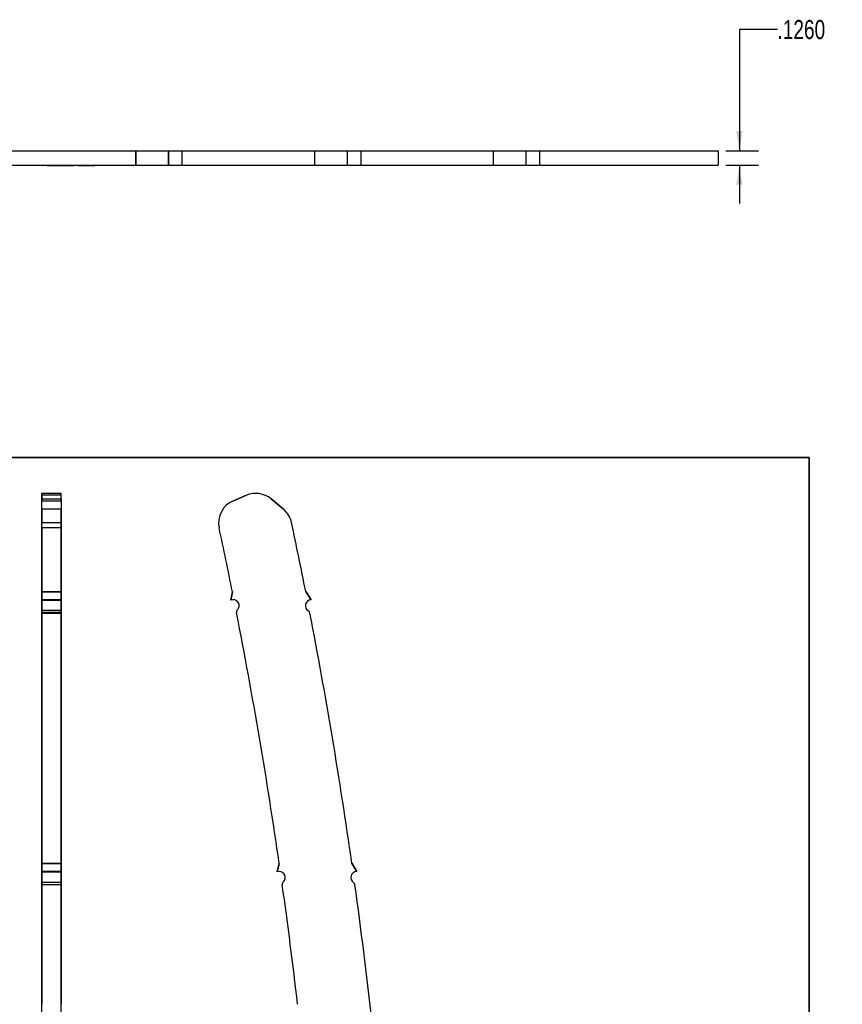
# Model space of a CAD drawing. Header units: inches. Extents: x 0.1 to 87.3, y 0.1 to 33.9.
# Tile 77 of 164: x 27.2 to 32.6, y 10.1 to 16.6. Entities that reach past the tile are written whole.
import ezdxf

# ---------------------------------------------------------------- set-up
doc = ezdxf.new("R2010")
doc.units = ezdxf.units.IN
doc.header["$MEASUREMENT"] = 0
doc.linetypes.add('HIDDEN', pattern=[0.075, 0.05, -0.025])
doc.layers.add('BOARDER_2', color=5, linetype='Continuous', lineweight=35)
doc.layers.add('DIMENSIONS', color=171, linetype='Continuous')
doc.styles.add('SLDTEXTSTYLE0', font='TXT', dxfattribs={"width": 0.75})
doc.dimstyles.new('SLDDIMSTYLE1', dxfattribs={"dimtxt": 0.125, "dimasz": 0.13, "dimexe": 0, "dimexo": 0.0625, "dimgap": 0.03125, "dimtad": 0, "dimtih": 1, "dimtoh": 1, "dimdec": 4, "dimlfac": 1.333333, "dimrnd": 1e-09, "dimzin": 4, "dimdsep": 46, "dimtxsty": 'SLDTEXTSTYLE0', "dimsah": 1, "dimcen": 0.09, "dimadec": 0, "dimazin": 1, "dimtfac": 1, "dimtdec": 4, "dimtmove": 0, "dimatfit": 0, "dimfxl": 1, "dimfrac": 2, "dimtolj": 1, "dimtzin": 12, "dimarcsym": 0})

# ---------------------------------------------------------------- blocks, each defined once
blk = doc.blocks.new('_D_7')
at = {"layer": 'DIMENSIONS'}
for p, q in [((32.1877, 16.4908), (31.9377, 16.4908)), ((31.9377, 16.4908), (31.9377, 15.6927)), ((31.8487, 15.6927), (32.0627, 15.6927)), ((31.8487, 15.5982), (32.0627, 15.5982)), ((31.9377, 15.5982), (31.9377, 15.3482))]:
    blk.add_line(p, q, dxfattribs=at)
for points in [[(31.9377, 15.6927), (31.9577, 15.8227), (31.9177, 15.8227)], [(31.9377, 15.5982), (31.9177, 15.4682), (31.9577, 15.4682)]]:
    blk.add_solid(points, dxfattribs=at)
at = {"layer": 'DIMENSIONS', "insert": (32.1877, 16.5527), "char_height": 0.125, "attachment_point": 1, "style": 'SLDTEXTSTYLE0'}
blk.add_mtext('.1260', dxfattribs=at)

msp = doc.modelspace()

# ---------------------------------------------------------------- linework, layer by layer
at = {"color": 7, "linetype": 'Continuous', "lineweight": 25}
for p, q in [((27.103685, 15.692703), (27.973249, 15.692703)), ((27.973249, 15.692703), (27.975989, 15.692703)), ((27.973249, 15.692703), (27.973249, 15.598214)), ((27.975989, 15.598214), (27.975989, 15.692703)), ((27.975989, 15.692703), (28.187756, 15.692703)), ((28.187756, 15.692703), (28.187756, 15.598214)), ((28.187756, 15.692703), (28.190496, 15.692703)), ((28.190496, 15.692703), (28.277435, 15.692703)), ((28.190496, 15.598214), (28.190496, 15.692703)), ((28.277435, 15.692703), (28.277435, 15.598214)), ((28.277435, 15.692703), (28.277435, 15.598214)), ((28.277435, 15.692703), (29.146999, 15.692703)), ((29.146999, 15.692703), (29.149739, 15.692703)), ((29.146999, 15.692703), (29.146999, 15.598214)), ((29.149739, 15.598214), (29.149739, 15.692703)), ((29.149739, 15.692703), (29.361506, 15.692703)), ((29.361506, 15.692703), (29.361506, 15.598214)), ((29.361506, 15.692703), (29.364246, 15.692703)), ((29.364246, 15.692703), (29.451185, 15.692703)), ((29.364246, 15.598214), (29.364246, 15.692703)), ((29.451185, 15.692703), (29.451185, 15.598214)), ((29.451185, 15.692703), (29.451185, 15.598214)), ((29.451185, 15.692703), (30.320749, 15.692703)), ((30.320749, 15.692703), (30.320749, 15.598214)), ((30.320749, 15.692703), (30.323489, 15.692703)), ((30.323489, 15.598214), (30.323489, 15.692703)), ((30.323489, 15.692703), (30.535256, 15.692703)), ((30.535256, 15.692703), (30.535256, 15.598214)), ((30.535256, 15.692703), (30.537996, 15.692703)), ((30.537996, 15.692703), (30.624935, 15.692703)), ((30.537996, 15.598214), (30.537996, 15.692703)), ((30.624935, 15.692703), (30.624935, 15.598214)), ((30.624935, 15.692703), (31.798685, 15.692703)), ((30.624935, 15.692703), (30.624935, 15.598214)), ((31.798685, 15.692703), (31.798685, 15.598214)), ((27.103685, 15.598214), (27.973249, 15.598214)), ((27.973249, 15.598214), (27.975989, 15.598214)), ((27.975989, 15.598214), (28.187756, 15.598214)), ((28.187756, 15.598214), (28.190496, 15.598214)), ((28.190496, 15.598214), (28.277435, 15.598214)), ((28.277435, 15.598214), (29.146999, 15.598214)), ((29.146999, 15.598214), (29.149739, 15.598214)), ((29.149739, 15.598214), (29.361506, 15.598214)), ((29.361506, 15.598214), (29.364246, 15.598214)), ((29.364246, 15.598214), (29.451185, 15.598214)), ((29.451185, 15.598214), (30.320749, 15.598214)), ((30.320749, 15.598214), (30.323489, 15.598214)), ((30.323489, 15.598214), (30.535256, 15.598214)), ((30.535256, 15.598214), (30.537996, 15.598214)), ((30.537996, 15.598214), (30.624935, 15.598214)), ((30.624935, 15.598214), (31.798685, 15.598214)), ((27.483949, 13.442532), (27.357965, 13.442532)), ((27.357965, 13.406238), (27.357965, 13.442519)), ((27.357965, 13.43043), (27.357965, 13.394449)), ((27.483949, 13.43043), (27.357965, 13.43043)), ((27.357965, 13.406238), (27.483949, 13.406238)), ((27.357965, 13.338757), (27.357965, 13.406238)), ((27.357965, 13.216124), (27.357965, 13.394449)), ((27.357965, 13.394449), (27.483949, 13.394449)), ((27.483949, 13.406238), (27.483949, 13.442519)), ((27.483949, 13.394449), (27.483949, 13.43043)), ((27.483949, 13.406238), (27.483949, 13.338757)), ((27.483949, 13.394449), (27.483949, 13.216124)), ((28.615192, 13.394449), (28.701594, 13.43043)), ((28.701594, 13.43043), (28.615192, 13.394449)), ((28.862704, 13.406238), (28.94402, 13.338757)), ((28.94402, 13.338757), (28.862704, 13.406238)), ((27.483949, 13.338757), (27.357965, 13.338757)), ((27.357965, 13.338757), (27.357965, 13.250216)), ((27.483949, 13.250216), (27.483949, 13.338757)), ((27.357965, 13.250216), (27.483949, 13.250216)), ((27.357965, 12.798853), (27.357965, 13.250216)), ((27.357965, 13.216124), (27.357965, 12.795495)), ((27.483949, 13.216124), (27.357965, 13.216124)), ((27.483949, 12.798853), (27.483949, 13.250216)), ((27.483949, 13.216124), (27.483949, 12.795495)), ((27.357965, 12.798853), (27.483949, 12.798853)), ((27.357965, 12.743616), (27.357965, 12.798853)), ((27.357965, 12.795495), (27.483949, 12.795495)), ((27.357965, 12.795495), (27.357965, 12.740258)), ((27.483949, 12.798853), (27.483949, 12.743616)), ((27.483949, 12.740258), (27.483949, 12.795495)), ((28.5981, 12.740258), (28.6089, 12.795495)), ((28.6089, 12.795495), (28.5981, 12.740258)), ((29.089945, 12.798853), (29.126621, 12.743616)), ((29.126621, 12.743616), (29.089945, 12.798853)), ((27.483949, 12.743626), (27.357965, 12.743626)), ((27.357965, 12.743616), (27.357965, 12.669991)), ((27.357965, 12.743616), (27.483949, 12.743616)), ((27.357965, 12.676171), (27.357965, 12.743533)), ((27.357965, 12.740258), (27.483949, 12.740258)), ((27.483949, 12.743616), (27.483949, 12.669991)), ((27.483949, 12.676171), (27.483949, 12.743533)), ((27.357965, 12.676171), (27.483949, 12.676171)), ((27.357965, 12.658339), (27.357965, 12.676171)), ((27.483949, 12.669991), (27.357965, 12.669991)), ((27.357965, 12.669991), (27.357965, 12.656594)), ((27.483949, 12.658339), (27.357965, 12.658339)), ((27.357965, 12.658339), (27.357965, 11.01062)), ((27.357965, 12.656594), (27.483949, 12.656594)), ((27.357965, 11.013374), (27.357965, 12.656594)), ((27.483949, 12.676171), (27.483949, 12.658339)), ((27.483949, 12.656594), (27.483949, 12.669991)), ((27.483949, 12.658339), (27.483949, 11.01062)), ((27.483949, 11.013374), (27.483949, 12.656594)), ((27.357965, 11.013374), (27.483949, 11.013374)), ((27.357965, 10.958137), (27.357965, 11.013374)), ((27.357965, 11.01062), (27.483949, 11.01062)), ((27.357965, 11.01062), (27.357965, 10.955384)), ((27.483949, 11.013374), (27.483949, 10.958137)), ((27.483949, 10.955384), (27.483949, 11.01062)), ((28.902612, 10.955384), (28.916566, 11.01062)), ((28.916566, 11.01062), (28.902612, 10.955384)), ((29.393453, 11.013374), (29.426006, 10.958137)), ((29.426006, 10.958137), (29.393453, 11.013374)), ((27.483949, 10.958137), (27.357965, 10.958137)), ((27.357965, 10.958137), (27.357965, 10.885717)), ((27.357965, 10.958137), (27.483949, 10.958137)), ((27.357965, 10.88908), (27.357965, 10.958124)), ((27.357965, 10.955384), (27.483949, 10.955384)), ((27.483949, 10.958137), (27.483949, 10.885717)), ((27.483949, 10.88908), (27.483949, 10.958124)), ((27.357965, 10.88908), (27.483949, 10.88908)), ((27.357965, 10.871503), (27.357965, 10.88908)), ((27.483949, 10.885717), (27.357965, 10.885717)), ((27.357965, 10.885717), (27.357965, 10.871887)), ((27.357965, 10.871887), (27.483949, 10.871887)), ((27.357965, 9.986274), (27.357965, 10.871887)), ((27.483949, 10.871503), (27.357965, 10.871503)), ((27.357965, 10.871503), (27.357965, 10.085632)), ((27.483949, 10.88908), (27.483949, 10.871503)), ((27.483949, 10.871887), (27.483949, 10.885717)), ((27.483949, 9.986274), (27.483949, 10.871887)), ((27.483949, 10.871503), (27.483949, 10.085632))]:
    msp.add_line(p, q, dxfattribs=at)
at = {"color": 7, "linetype": 'HIDDEN', "lineweight": 18}
for p, q in [((27.219254, 15.693072), (27.219254, 15.692703)), ((27.233813, 15.693072), (27.233813, 15.692703)), ((27.235246, 15.692703), (27.235246, 15.693072)), ((27.251244, 15.692703), (27.251244, 15.693072)), ((27.32049, 15.693072), (27.32049, 15.692703)), ((27.327037, 15.693072), (27.327037, 15.692703)), ((27.361027, 15.693072), (27.361027, 15.692703)), ((27.367766, 15.692703), (27.367766, 15.693072)), ((27.367774, 15.693072), (27.367774, 15.692703)), ((27.374313, 15.692703), (27.374313, 15.693072)), ((27.375056, 15.693072), (27.375056, 15.692703)), ((27.382164, 15.693072), (27.382164, 15.692703)), ((27.389381, 15.692703), (27.389381, 15.693072)), ((27.396568, 15.692703), (27.396568, 15.693072)), ((27.406772, 15.692703), (27.406772, 15.693072)), ((27.413412, 15.692703), (27.413412, 15.693072)), ((27.666711, 15.693072), (27.666711, 15.692703)), ((27.69336, 15.693072), (27.69336, 15.692703)), ((27.739512, 15.692703), (27.739512, 15.693072)), ((27.28479, 15.598214), (27.28479, 15.597984)), ((27.290602, 15.598214), (27.290602, 15.597984)), ((27.311695, 15.597984), (27.311695, 15.598214)), ((27.31344, 15.598214), (27.31344, 15.59803)), ((27.317387, 15.597984), (27.317387, 15.598214)), ((27.321704, 15.598214), (27.321704, 15.597984)), ((27.327516, 15.598214), (27.327516, 15.597984)), ((27.335219, 15.59803), (27.335219, 15.598214)), ((27.339889, 15.598214), (27.339889, 15.59803)), ((27.340924, 15.59803), (27.340924, 15.598214)), ((27.348609, 15.597984), (27.348609, 15.598214)), ((27.354301, 15.597984), (27.354301, 15.598214)), ((27.364609, 15.598214), (27.364609, 15.59803)), ((27.376926, 15.59803), (27.376926, 15.598214)), ((27.386388, 15.59803), (27.386388, 15.598214)), ((27.392092, 15.59803), (27.392092, 15.598214)), ((27.392707, 15.598214), (27.392707, 15.595262)), ((27.39287, 15.595262), (27.776023, 15.595262)), ((27.466525, 15.598214), (27.466525, 15.595262)), ((27.467329, 15.595262), (27.702682, 15.595262)), ((27.702746, 15.595262), (27.702746, 15.598214)), ((27.776565, 15.595262), (27.776565, 15.598214))]:
    msp.add_line(p, q, dxfattribs=at)
at = {"color": 7, "linetype": 'Continuous', "lineweight": 25}
for centre, radius, start, end in [((28.675734, 13.249071), 0.15748, 112.6090658, 192.0762539), ((28.675734, 13.249071), 0.15748, 112.6090658, 192.0762539), ((28.762136, 13.285052), 0.15748, 50.3118642, 112.6090658), ((28.762136, 13.285052), 0.15748, 50.3118642, 112.6090658), ((28.843452, 13.217571), 0.15748, 11.9640122, 50.3118642), ((28.843452, 13.217571), 0.15748, 11.9640122, 50.3118642), ((-4.061445, 6.245018), 33.320567, 11.3375985, 12.0762539), ((-4.061445, 6.245018), 33.320567, 11.3375985, 12.0762539), ((-4.061445, 6.245018), 33.793008, 11.1828408, 11.9640122), ((-4.061445, 6.245018), 33.793008, 11.1828408, 11.9640122), ((28.614033, 12.704256), 0.03937, 314.490177, 113.8720705), ((28.614033, 12.704256), 0.03937, 314.490177, 113.8720705), ((29.127507, 12.704256), 0.03937, 91.2894187, 240.4968224), ((29.127507, 12.704256), 0.03937, 91.2894187, 240.4968224), ((28.655418, 12.662128), 0.019685, 134.490177, 191.0971622), ((28.655418, 12.662128), 0.019685, 134.490177, 191.0971622), ((-4.061445, 6.245018), 33.320567, 8.2228033, 11.0971622), ((-4.061445, 6.245018), 33.320567, 8.2228033, 11.0971622), ((29.098424, 12.652859), 0.019685, 10.9370774, 60.4968224), ((29.098424, 12.652859), 0.019685, 10.9370774, 60.4968224), ((-4.061445, 6.245018), 33.793008, 8.1117816, 10.9370774), ((-4.061445, 6.245018), 33.793008, 8.1117816, 10.9370774), ((28.917077, 10.918767), 0.03937, 311.0570493, 111.5561718), ((28.917077, 10.918767), 0.03937, 311.0570493, 111.5561718), ((29.425904, 10.918767), 0.03937, 89.8521812, 237.085009), ((29.425904, 10.918767), 0.03937, 89.8521812, 237.085009), ((28.955865, 10.874237), 0.019685, 131.0570493, 187.9811757), ((28.955865, 10.874237), 0.019685, 131.0570493, 187.9811757), ((-4.061445, 6.245018), 33.320567, 6.6187705, 7.9811757), ((-4.061445, 6.245018), 33.320567, 6.6187705, 7.9811757), ((29.393814, 10.869192), 0.019685, 7.8695404, 57.085009), ((29.393814, 10.869192), 0.019685, 7.8695404, 57.085009), ((-4.061445, 6.245018), 33.793008, 6.356301, 7.8695404), ((-4.061445, 6.245018), 33.793008, 6.356301, 7.8695404)]:
    msp.add_arc(centre, radius, start, end, dxfattribs=at)
at = {"layer": 'BOARDER_2'}
for q in [(22.290131, 13.679154), (32.39581, 1.721149)]:
    msp.add_line((32.39581, 13.679154), q, dxfattribs=at)

# ---------------------------------------------------------------- dimensions: what is measured, and where the dimension line sits
at = {"layer": 'DIMENSIONS'}
dim = msp.add_linear_dim(base=(31.937717, 15.598214), p1=(31.798685, 15.692703), p2=(31.798685, 15.598214), angle=90, dimstyle='SLDDIMSTYLE1', dxfattribs=at)
dim.commit()
dim.dimension.update_dxf_attribs({"geometry": '_D_7', "text_midpoint": (31.937717, 16.490806), "dimtype": 160})

doc.saveas('drawing.dxf')
